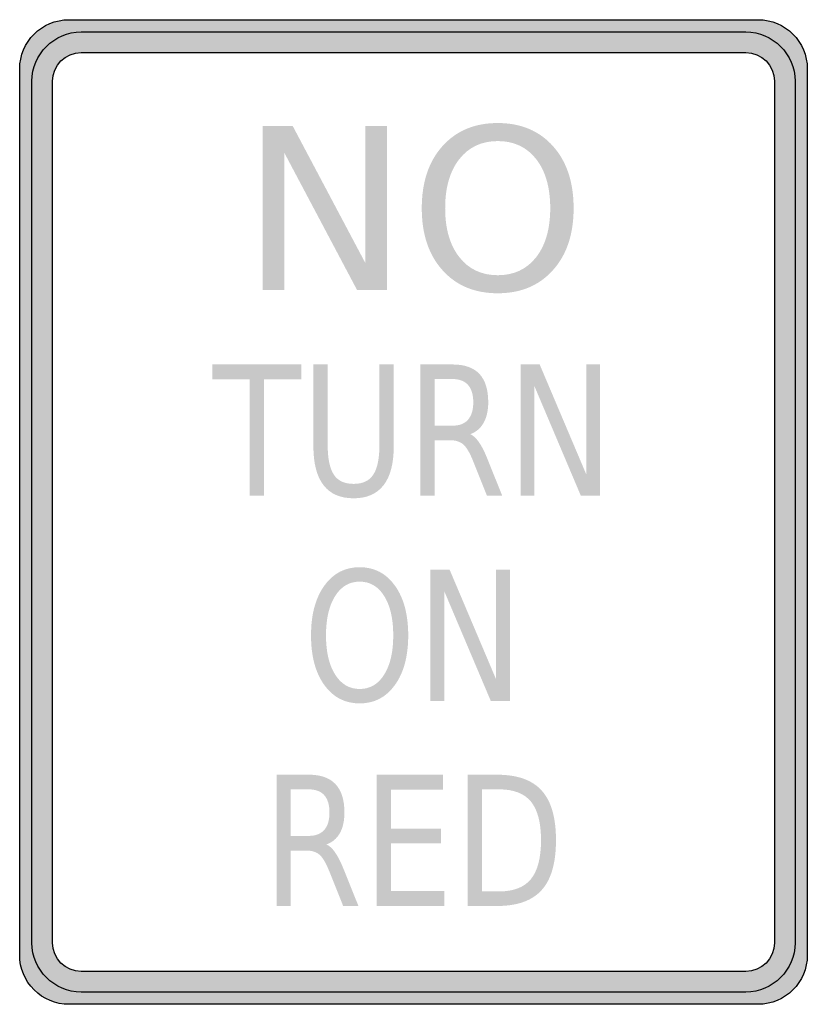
# Model space of a CAD drawing. Header units: inches. Extents: x -0.5 to 0.5, y -0.62 to 0.63.
import ezdxf

# ---------------------------------------------------------------- set-up
doc = ezdxf.new("R2010")
doc.units = ezdxf.units.IN
doc.header["$MEASUREMENT"] = 0

msp = doc.modelspace()

# ---------------------------------------------------------------- hatches: boundary and pattern name
h = msp.add_hatch(color=7)
edge = h.paths.add_edge_path()
edge.add_spline(control_points=[(-0.5, 0.5625), (-0.5, 0.597), (-0.472, 0.625), (-0.4375, 0.625)], knot_values=[0, 0, 0, 0, 1, 1, 1, 1], degree=3, periodic=0)
edge.add_line((-0.4375, 0.625), (0.4375, 0.625))
edge.add_spline(control_points=[(0.4375, 0.625), (0.472, 0.625), (0.5, 0.597), (0.5, 0.5625)], knot_values=[0, 0, 0, 0, 1, 1, 1, 1], degree=3, periodic=0)
edge.add_line((0.5, 0.5625), (0.5, -0.5625))
edge.add_spline(control_points=[(0.5, -0.5625), (0.5, -0.597), (0.472, -0.625), (0.4375, -0.625)], knot_values=[0, 0, 0, 0, 1, 1, 1, 1], degree=3, periodic=0)
edge.add_line((0.4375, -0.625), (-0.4375, -0.625))
edge.add_spline(control_points=[(-0.4375, -0.625), (-0.4541, -0.625), (-0.47, -0.6184), (-0.4817, -0.6067), (-0.4934, -0.595), (-0.5, -0.5791), (-0.5, -0.5625)], knot_values=[0, 0, 0, 0, 1, 1, 1, 2, 2, 2, 2], degree=3, periodic=0)
edge.add_line((-0.5, -0.5625), (-0.5, 0.5625))
edge = h.paths.add_edge_path(flags=0)
edge.add_spline(control_points=[(0.4583, -0.5469), (0.4583, -0.567), (0.442, -0.5833), (0.4219, -0.5833)], knot_values=[0, 0, 0, 0, 1, 1, 1, 1], degree=3, periodic=0)
edge.add_line((0.4219, -0.5833), (-0.4219, -0.5833))
edge.add_spline(control_points=[(-0.4219, -0.5833), (-0.442, -0.5833), (-0.4583, -0.567), (-0.4583, -0.5469)], knot_values=[0, 0, 0, 0, 1, 1, 1, 1], degree=3, periodic=0)
edge.add_line((-0.4583, -0.5469), (-0.4583, 0.5469))
edge.add_spline(control_points=[(-0.4583, 0.5469), (-0.4583, 0.567), (-0.442, 0.5833), (-0.4219, 0.5833)], knot_values=[0, 0, 0, 0, 1, 1, 1, 1], degree=3, periodic=0)
edge.add_line((-0.4219, 0.5833), (0.4219, 0.5833))
edge.add_spline(control_points=[(0.4219, 0.5833), (0.442, 0.5833), (0.4583, 0.567), (0.4583, 0.5469)], knot_values=[0, 0, 0, 0, 1, 1, 1, 1], degree=3, periodic=0)
edge.add_line((0.4583, 0.5469), (0.4583, -0.5469))
h = msp.add_hatch(color=7)
edge = h.paths.add_edge_path()
edge.add_spline(control_points=[(0.4844, 0.5469), (0.4844, 0.5814), (0.4564, 0.6094), (0.4219, 0.6094)], knot_values=[0, 0, 0, 0, 1, 1, 1, 1], degree=3, periodic=0)
edge.add_line((0.4219, 0.6094), (-0.4219, 0.6094))
edge.add_spline(control_points=[(-0.4219, 0.6094), (-0.4564, 0.6094), (-0.4844, 0.5814), (-0.4844, 0.5469)], knot_values=[0, 0, 0, 0, 1, 1, 1, 1], degree=3, periodic=0)
edge.add_line((-0.4844, 0.5469), (-0.4844, -0.5469))
edge.add_spline(control_points=[(-0.4844, -0.5469), (-0.4844, -0.5814), (-0.4564, -0.6094), (-0.4219, -0.6094)], knot_values=[0, 0, 0, 0, 1, 1, 1, 1], degree=3, periodic=0)
edge.add_line((-0.4219, -0.6094), (0.4219, -0.6094))
edge.add_spline(control_points=[(0.4219, -0.6094), (0.4564, -0.6094), (0.4844, -0.5814), (0.4844, -0.5469)], knot_values=[0, 0, 0, 0, 1, 1, 1, 1], degree=3, periodic=0)
edge.add_line((0.4844, -0.5469), (0.4844, 0.5469))
edge = h.paths.add_edge_path(flags=0)
edge.add_spline(control_points=[(0.4583, -0.5469), (0.4583, -0.567), (0.442, -0.5833), (0.4219, -0.5833)], knot_values=[0, 0, 0, 0, 1, 1, 1, 1], degree=3, periodic=0)
edge.add_line((0.4219, -0.5833), (-0.4219, -0.5833))
edge.add_spline(control_points=[(-0.4219, -0.5833), (-0.442, -0.5833), (-0.4583, -0.567), (-0.4583, -0.5469)], knot_values=[0, 0, 0, 0, 1, 1, 1, 1], degree=3, periodic=0)
edge.add_line((-0.4583, -0.5469), (-0.4583, 0.5469))
edge.add_spline(control_points=[(-0.4583, 0.5469), (-0.4583, 0.567), (-0.442, 0.5833), (-0.4219, 0.5833)], knot_values=[0, 0, 0, 0, 1, 1, 1, 1], degree=3, periodic=0)
edge.add_line((-0.4219, 0.5833), (0.4219, 0.5833))
edge.add_spline(control_points=[(0.4219, 0.5833), (0.442, 0.5833), (0.4583, 0.567), (0.4583, 0.5469)], knot_values=[0, 0, 0, 0, 1, 1, 1, 1], degree=3, periodic=0)
edge.add_line((0.4583, 0.5469), (0.4583, -0.5469))
for points in [[(-0.1913, 0.4901), (-0.1534, 0.4901), (-0.061, 0.3158), (-0.061, 0.4901), (-0.0336, 0.4901), (-0.0336, 0.2817), (-0.0716, 0.2817), (-0.164, 0.456), (-0.164, 0.2817), (-0.1913, 0.2817), (-0.1913, 0.4901)], [(-0.2553, 0.1873), (-0.1425, 0.1873), (-0.1425, 0.1683), (-0.1898, 0.1683), (-0.1898, 0.0206), (-0.208, 0.0206), (-0.208, 0.1683), (-0.2553, 0.1683), (-0.2553, 0.1873)], [(0.1359, 0.1873), (0.1602, 0.1873), (0.2193, 0.0479), (0.2193, 0.1873), (0.2368, 0.1873), (0.2368, 0.0206), (0.2125, 0.0206), (0.1534, 0.1601), (0.1534, 0.0206), (0.1359, 0.0206), (0.1359, 0.1873)], [(0.0215, -0.0731), (0.0458, -0.0731), (0.1049, -0.2125), (0.1049, -0.0731), (0.1224, -0.0731), (0.1224, -0.2398), (0.0981, -0.2398), (0.039, -0.1004), (0.039, -0.2398), (0.0215, -0.2398), (0.0215, -0.0731)], [(-0.0467, -0.3335), (0.0376, -0.3335), (0.0376, -0.3525), (-0.0287, -0.3525), (-0.0287, -0.4019), (0.0348, -0.4019), (0.0348, -0.4208), (-0.0287, -0.4208), (-0.0287, -0.4812), (0.0392, -0.4812), (0.0392, -0.5002), (-0.0467, -0.5002), (-0.0467, -0.3335)]]:
    msp.add_hatch(color=7).paths.add_polyline_path(points)
h = msp.add_hatch(color=7)
edge = h.paths.add_edge_path()
edge.add_spline(control_points=[(0.107, 0.4938), (0.1362, 0.4938), (0.1596, 0.484), (0.1771, 0.4645), (0.1946, 0.4449), (0.2033, 0.4186), (0.2033, 0.3857), (0.2033, 0.3528), (0.1946, 0.3266), (0.1771, 0.3071), (0.1596, 0.2875), (0.1362, 0.2777), (0.107, 0.2777), (0.0777, 0.2777), (0.0543, 0.2874), (0.0368, 0.307), (0.0192, 0.3265), (0.0105, 0.3528), (0.0105, 0.3857), (0.0105, 0.4186), (0.0192, 0.4449), (0.0368, 0.4645), (0.0543, 0.484), (0.0777, 0.4938), (0.107, 0.4938)], knot_values=[0, 0, 0, 0, 1, 1, 1, 2, 2, 2, 3, 3, 3, 4, 4, 4, 5, 5, 5, 6, 6, 6, 7, 7, 7, 8, 8, 8, 8], degree=3, periodic=0)
edge = h.paths.add_edge_path(flags=0)
edge.add_spline(control_points=[(0.107, 0.4709), (0.0866, 0.4709), (0.0703, 0.4633), (0.0583, 0.4481), (0.0462, 0.4328), (0.0402, 0.412), (0.0402, 0.3857), (0.0402, 0.3595), (0.0462, 0.3387), (0.0583, 0.3234), (0.0703, 0.3082), (0.0866, 0.3006), (0.107, 0.3006), (0.1275, 0.3006), (0.1437, 0.3082), (0.1557, 0.3234), (0.1676, 0.3387), (0.1736, 0.3595), (0.1736, 0.3857), (0.1736, 0.412), (0.1676, 0.4328), (0.1557, 0.4481), (0.1437, 0.4633), (0.1275, 0.4709), (0.107, 0.4709)], knot_values=[0, 0, 0, 0, 1, 1, 1, 2, 2, 2, 3, 3, 3, 4, 4, 4, 5, 5, 5, 6, 6, 6, 7, 7, 7, 8, 8, 8, 8], degree=3, periodic=0)
h = msp.add_hatch(color=7)
edge = h.paths.add_edge_path()
edge.add_line((-0.1271, 0.1873), (-0.109, 0.1873))
edge.add_line((-0.109, 0.1873), (-0.109, 0.0861))
edge.add_spline(control_points=[(-0.109, 0.0861), (-0.109, 0.0682), (-0.1064, 0.0553), (-0.1012, 0.0475), (-0.0961, 0.0396), (-0.0877, 0.0357), (-0.076, 0.0357), (-0.0645, 0.0357), (-0.0561, 0.0396), (-0.051, 0.0475), (-0.0458, 0.0553), (-0.0432, 0.0682), (-0.0432, 0.0861)], knot_values=[0, 0, 0, 0, 1, 1, 1, 2, 2, 2, 3, 3, 3, 4, 4, 4, 4], degree=3, periodic=0)
edge.add_line((-0.0432, 0.0861), (-0.0432, 0.1873))
edge.add_line((-0.0432, 0.1873), (-0.0251, 0.1873))
edge.add_line((-0.0251, 0.1873), (-0.0251, 0.0833))
edge.add_spline(control_points=[(-0.0251, 0.0833), (-0.0251, 0.0615), (-0.0294, 0.0451), (-0.038, 0.034), (-0.0466, 0.0229), (-0.0593, 0.0174), (-0.076, 0.0174), (-0.0929, 0.0174), (-0.1056, 0.0229), (-0.1142, 0.034), (-0.1228, 0.0451), (-0.1271, 0.0615), (-0.1271, 0.0833)], knot_values=[0, 0, 0, 0, 1, 1, 1, 2, 2, 2, 3, 3, 3, 4, 4, 4, 4], degree=3, periodic=0)
edge.add_line((-0.1271, 0.0833), (-0.1271, 0.1873))
h = msp.add_hatch(color=7)
edge = h.paths.add_edge_path()
edge.add_spline(control_points=[(0.072, 0.0988), (0.0759, 0.0971), (0.0797, 0.0936), (0.0833, 0.0883), (0.087, 0.0829), (0.0907, 0.0756), (0.0943, 0.0662)], knot_values=[0, 0, 0, 0, 1, 1, 1, 2, 2, 2, 2], degree=3, periodic=0)
edge.add_line((0.0943, 0.0662), (0.1127, 0.0206))
edge.add_line((0.1127, 0.0206), (0.0933, 0.0206))
edge.add_line((0.0933, 0.0206), (0.0762, 0.0634))
edge.add_spline(control_points=[(0.0762, 0.0634), (0.0718, 0.0746), (0.0675, 0.082), (0.0634, 0.0856), (0.0593, 0.0893), (0.0536, 0.0911), (0.0465, 0.0911)], knot_values=[0, 0, 0, 0, 1, 1, 1, 2, 2, 2, 2], degree=3, periodic=0)
edge.add_line((0.0465, 0.0911), (0.0268, 0.0911))
edge.add_line((0.0268, 0.0911), (0.0268, 0.0206))
edge.add_line((0.0268, 0.0206), (0.0088, 0.0206))
edge.add_line((0.0088, 0.0206), (0.0088, 0.1873))
edge.add_line((0.0088, 0.1873), (0.0495, 0.1873))
edge.add_spline(control_points=[(0.0495, 0.1873), (0.0648, 0.1873), (0.0761, 0.1833), (0.0836, 0.1754), (0.0911, 0.1674), (0.0949, 0.1554), (0.0949, 0.1393), (0.0949, 0.1288), (0.0929, 0.1201), (0.089, 0.1132), (0.0851, 0.1063), (0.0795, 0.1015), (0.072, 0.0988)], knot_values=[0, 0, 0, 0, 1, 1, 1, 2, 2, 2, 3, 3, 3, 4, 4, 4, 4], degree=3, periodic=0)
edge = h.paths.add_edge_path(flags=0)
edge.add_line((0.0268, 0.1688), (0.0268, 0.1096))
edge.add_line((0.0268, 0.1096), (0.0495, 0.1096))
edge.add_spline(control_points=[(0.0495, 0.1096), (0.0582, 0.1096), (0.0648, 0.1121), (0.0692, 0.1171), (0.0736, 0.1222), (0.0759, 0.1296), (0.0759, 0.1393), (0.0759, 0.149), (0.0736, 0.1564), (0.0692, 0.1613), (0.0648, 0.1663), (0.0582, 0.1688), (0.0495, 0.1688)], knot_values=[0, 0, 0, 0, 1, 1, 1, 2, 2, 2, 3, 3, 3, 4, 4, 4, 4], degree=3, periodic=0)
edge.add_line((0.0495, 0.1688), (0.0268, 0.1688))
h = msp.add_hatch(color=7)
edge = h.paths.add_edge_path()
edge.add_spline(control_points=[(-0.0683, -0.0701), (-0.0496, -0.0701), (-0.0347, -0.0779), (-0.0235, -0.0936), (-0.0123, -0.1093), (-0.0067, -0.1303), (-0.0067, -0.1566), (-0.0067, -0.1829), (-0.0123, -0.2039), (-0.0235, -0.2195), (-0.0347, -0.2352), (-0.0496, -0.243), (-0.0683, -0.243), (-0.0871, -0.243), (-0.1021, -0.2352), (-0.1133, -0.2196), (-0.1245, -0.2039), (-0.1301, -0.183), (-0.1301, -0.1566), (-0.1301, -0.1303), (-0.1245, -0.1093), (-0.1133, -0.0936), (-0.1021, -0.0779), (-0.0871, -0.0701), (-0.0683, -0.0701)], knot_values=[0, 0, 0, 0, 1, 1, 1, 2, 2, 2, 3, 3, 3, 4, 4, 4, 5, 5, 5, 6, 6, 6, 7, 7, 7, 8, 8, 8, 8], degree=3, periodic=0)
edge = h.paths.add_edge_path(flags=0)
edge.add_spline(control_points=[(-0.0683, -0.0884), (-0.0814, -0.0884), (-0.0918, -0.0945), (-0.0995, -0.1067), (-0.1072, -0.1189), (-0.1111, -0.1356), (-0.1111, -0.1566), (-0.1111, -0.1776), (-0.1072, -0.1942), (-0.0995, -0.2064), (-0.0918, -0.2186), (-0.0814, -0.2247), (-0.0683, -0.2247), (-0.0552, -0.2247), (-0.0448, -0.2186), (-0.0372, -0.2064), (-0.0295, -0.1942), (-0.0257, -0.1776), (-0.0257, -0.1566), (-0.0257, -0.1356), (-0.0295, -0.1189), (-0.0372, -0.1067), (-0.0448, -0.0945), (-0.0552, -0.0884), (-0.0683, -0.0884)], knot_values=[0, 0, 0, 0, 1, 1, 1, 2, 2, 2, 3, 3, 3, 4, 4, 4, 5, 5, 5, 6, 6, 6, 7, 7, 7, 8, 8, 8, 8], degree=3, periodic=0)
h = msp.add_hatch(color=7)
edge = h.paths.add_edge_path()
edge.add_spline(control_points=[(-0.1106, -0.4221), (-0.1067, -0.4237), (-0.1029, -0.4272), (-0.0993, -0.4325), (-0.0956, -0.4379), (-0.0919, -0.4453), (-0.0882, -0.4547)], knot_values=[0, 0, 0, 0, 1, 1, 1, 2, 2, 2, 2], degree=3, periodic=0)
edge.add_line((-0.0882, -0.4547), (-0.0699, -0.5002))
edge.add_line((-0.0699, -0.5002), (-0.0893, -0.5002))
edge.add_line((-0.0893, -0.5002), (-0.1064, -0.4574))
edge.add_spline(control_points=[(-0.1064, -0.4574), (-0.1108, -0.4463), (-0.115, -0.4389), (-0.1192, -0.4352), (-0.1233, -0.4316), (-0.129, -0.4298), (-0.1361, -0.4298)], knot_values=[0, 0, 0, 0, 1, 1, 1, 2, 2, 2, 2], degree=3, periodic=0)
edge.add_line((-0.1361, -0.4298), (-0.1558, -0.4298))
edge.add_line((-0.1558, -0.4298), (-0.1558, -0.5002))
edge.add_line((-0.1558, -0.5002), (-0.1738, -0.5002))
edge.add_line((-0.1738, -0.5002), (-0.1738, -0.3335))
edge.add_line((-0.1738, -0.3335), (-0.1331, -0.3335))
edge.add_spline(control_points=[(-0.1331, -0.3335), (-0.1178, -0.3335), (-0.1065, -0.3375), (-0.099, -0.3455), (-0.0915, -0.3534), (-0.0877, -0.3655), (-0.0877, -0.3815), (-0.0877, -0.392), (-0.0896, -0.4007), (-0.0935, -0.4077), (-0.0974, -0.4146), (-0.1031, -0.4194), (-0.1106, -0.4221)], knot_values=[0, 0, 0, 0, 1, 1, 1, 2, 2, 2, 3, 3, 3, 4, 4, 4, 4], degree=3, periodic=0)
edge = h.paths.add_edge_path(flags=0)
edge.add_line((-0.1558, -0.3521), (-0.1558, -0.4112))
edge.add_line((-0.1558, -0.4112), (-0.1331, -0.4112))
edge.add_spline(control_points=[(-0.1331, -0.4112), (-0.1244, -0.4112), (-0.1178, -0.4087), (-0.1134, -0.4037), (-0.1089, -0.3987), (-0.1067, -0.3913), (-0.1067, -0.3815), (-0.1067, -0.3718), (-0.1089, -0.3644), (-0.1134, -0.3595), (-0.1178, -0.3545), (-0.1244, -0.3521), (-0.1331, -0.3521)], knot_values=[0, 0, 0, 0, 1, 1, 1, 2, 2, 2, 3, 3, 3, 4, 4, 4, 4], degree=3, periodic=0)
edge.add_line((-0.1331, -0.3521), (-0.1558, -0.3521))
h = msp.add_hatch(color=7)
edge = h.paths.add_edge_path()
edge.add_line((0.0689, -0.3335), (0.1059, -0.3335))
edge.add_spline(control_points=[(0.1059, -0.3335), (0.1318, -0.3335), (0.1507, -0.3402), (0.1628, -0.3537), (0.1749, -0.3671), (0.1809, -0.3881), (0.1809, -0.4167), (0.1809, -0.4454), (0.1749, -0.4665), (0.1627, -0.48), (0.1506, -0.4935), (0.1316, -0.5002), (0.1059, -0.5002)], knot_values=[0, 0, 0, 0, 1, 1, 1, 2, 2, 2, 3, 3, 3, 4, 4, 4, 4], degree=3, periodic=0)
edge.add_line((0.1059, -0.5002), (0.0689, -0.5002))
edge.add_line((0.0689, -0.5002), (0.0689, -0.3335))
edge = h.paths.add_edge_path(flags=0)
edge.add_line((0.0869, -0.3521), (0.0869, -0.4817))
edge.add_line((0.0869, -0.4817), (0.1087, -0.4817))
edge.add_spline(control_points=[(0.1087, -0.4817), (0.1271, -0.4817), (0.1406, -0.4765), (0.1491, -0.466), (0.1576, -0.4556), (0.1619, -0.4392), (0.1619, -0.4167), (0.1619, -0.3944), (0.1576, -0.378), (0.1491, -0.3676), (0.1406, -0.3573), (0.1271, -0.3521), (0.1087, -0.3521)], knot_values=[0, 0, 0, 0, 1, 1, 1, 2, 2, 2, 3, 3, 3, 4, 4, 4, 4], degree=3, periodic=0)
edge.add_line((0.1087, -0.3521), (0.0869, -0.3521))

# ---------------------------------------------------------------- linework, layer by layer
at = {"color": 7}
for points in [[(-0.4375, 0.625), (0.4375, 0.625)], [(-0.4219, 0.6094), (0.4219, 0.6094)], [(-0.4219, 0.5833), (0.4219, 0.5833)], [(-0.5, -0.5625), (-0.5, 0.5625)], [(0.5, 0.5625), (0.5, -0.5625)], [(-0.4844, -0.5469), (-0.4844, 0.5469)], [(-0.4583, -0.5469), (-0.4583, 0.5469)], [(0.4583, 0.5469), (0.4583, -0.5469)], [(0.4844, 0.5469), (0.4844, -0.5469)], [(0.4219, -0.5833), (-0.4219, -0.5833)], [(0.4219, -0.6094), (-0.4219, -0.6094)], [(0.4375, -0.625), (-0.4375, -0.625)]]:
    msp.add_lwpolyline(points, dxfattribs=at)
for points in [[(-0.5, 0.5625), (-0.5, 0.597), (-0.472, 0.625), (-0.4375, 0.625)], [(0.4375, 0.625), (0.472, 0.625), (0.5, 0.597), (0.5, 0.5625)], [(-0.4844, 0.5469), (-0.4844, 0.5814), (-0.4564, 0.6094), (-0.4219, 0.6094)], [(0.4219, 0.6094), (0.4564, 0.6094), (0.4844, 0.5814), (0.4844, 0.5469)], [(-0.4583, 0.5469), (-0.4583, 0.567), (-0.442, 0.5833), (-0.4219, 0.5833)], [(0.4219, 0.5833), (0.442, 0.5833), (0.4583, 0.567), (0.4583, 0.5469)], [(-0.4219, -0.6094), (-0.4564, -0.6094), (-0.4844, -0.5814), (-0.4844, -0.5469)], [(-0.4219, -0.5833), (-0.442, -0.5833), (-0.4583, -0.567), (-0.4583, -0.5469)], [(0.4844, -0.5469), (0.4844, -0.5814), (0.4564, -0.6094), (0.4219, -0.6094)], [(0.4583, -0.5469), (0.4583, -0.567), (0.442, -0.5833), (0.4219, -0.5833)], [(0.5, -0.5625), (0.5, -0.597), (0.472, -0.625), (0.4375, -0.625)]]:
    msp.add_open_spline(points, degree=3, dxfattribs=at)
msp.add_open_spline([(-0.4375, -0.625), (-0.4541, -0.625), (-0.47, -0.6184), (-0.4817, -0.6067), (-0.4934, -0.595), (-0.5, -0.5791), (-0.5, -0.5625)], degree=3, knots=[0, 0, 0, 0, 1, 1, 1, 2, 2, 2, 2], dxfattribs=at)

doc.saveas('drawing.dxf')
